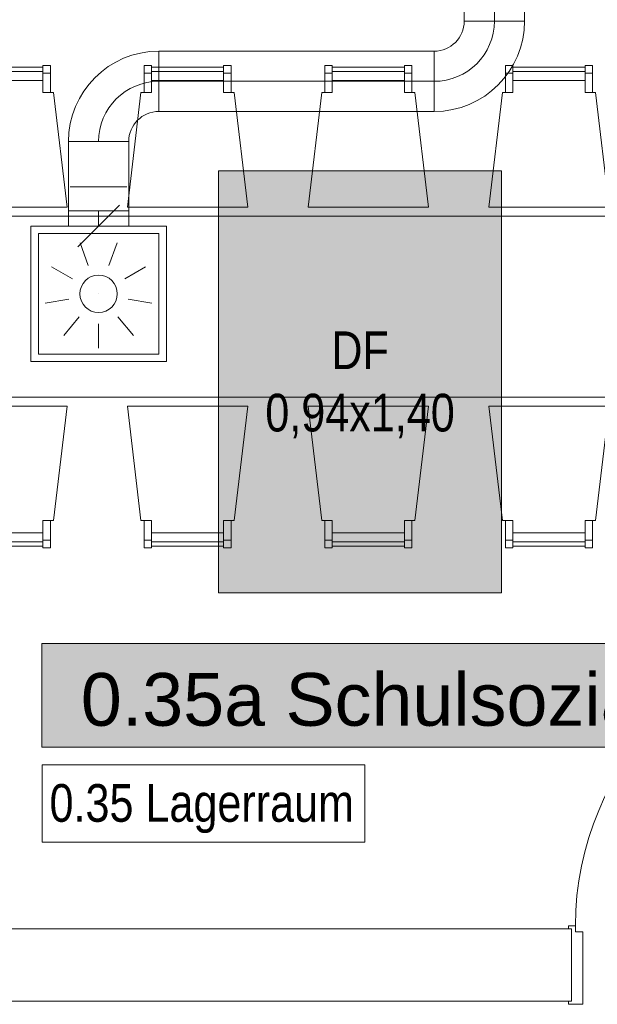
# Model space of a CAD drawing. Header units: metres. Extents: x -79 to 740, y -195 to 69.
# Tile 116 of 200: x 25.85 to 27.76, y 16.69 to 19.96. Entities that reach past the tile are written whole.
import ezdxf
from ezdxf.enums import TextEntityAlignment as Align

# ---------------------------------------------------------------- set-up
doc = ezdxf.new("R2010")
doc.units = ezdxf.units.M
doc.header["$MEASUREMENT"] = 0
doc.linetypes.add('STRICHPUNKT2', pattern=[12.7, 6.35, -3.175, 0, -3.175])
for name, color, linetype in [('10 Wand außen', 7, 'Continuous'), ('70 Lüftung', 7, 'Continuous'), ('Abbruch_80 Raumbez Abbruch 50stel', 7, 'Continuous'), ('Neubau_30 Dachfenster', 7, 'Continuous'), ('Neubau_50 Möblierung', 7, 'Continuous'), ('Neubau_80 Raum', 7, 'Continuous')]:
    doc.layers.add(name, color=color, linetype=linetype)
doc.styles.add('ERSTELLTER_STIL_1', font='ARIALN.TTF')
doc.styles.add('ERSTELLTER_STIL_2', font='ARIALN.TTF')
doc.styles.add('ERSTELLTER_STIL_3', font='arial.ttf')

# ---------------------------------------------------------------- blocks, each defined once
blk = doc.blocks.new('Blockrahmentür 1-Fl 27_3')
at = {"layer": '10 Wand außen', "color": 7, "linetype": 'Continuous', "lineweight": 13}
for p, q in [((0.4925, -0.01), (0.4925, 0.975)), ((-0.4925, -0.01), (-0.515, -0.01)), ((-0.515, -0.01), (-0.515, -0.02)), ((-0.515, -0.02), (-0.505, -0.02)), ((-0.505, -0.02), (-0.505, -0.26)), ((-0.4925, -0.03), (-0.4925, -0.01)), ((-0.4675, -0.03), (-0.4925, -0.03)), ((-0.4675, -0.27), (-0.4675, -0.03)), ((0.4675, -0.27), (0.4675, -0.03)), ((0.4675, -0.03), (0.4925, -0.03)), ((0.4925, -0.03), (0.4925, -0.01)), ((0.4925, -0.01), (0.515, -0.01)), ((0.515, -0.02), (0.505, -0.02)), ((0.505, -0.02), (0.505, -0.26)), ((0.515, -0.01), (0.515, -0.02)), ((-0.505, -0.26), (-0.515, -0.26)), ((-0.515, -0.26), (-0.515, -0.27)), ((0.505, -0.26), (0.515, -0.26)), ((0.515, -0.26), (0.515, -0.27)), ((-0.515, -0.27), (-0.4675, -0.27)), ((0.515, -0.27), (0.4675, -0.27))]:
    blk.add_line(p, q, dxfattribs=at)
at = {"layer": '10 Wand außen', "color": 7, "linetype": 'Continuous', "lineweight": 9}
for p, q in [((-0.505, -0.26), (-0.505, -0.02)), ((-0.505, -0.26), (-0.505, -0.02)), ((0.505, -0.26), (0.505, -0.02)), ((0.505, -0.26), (0.505, -0.02))]:
    blk.add_line(p, q, dxfattribs=at)
blk.add_arc((0.4925, -0.01), 0.985, 90, 180, dxfattribs=at)
blk = doc.blocks.new('Tisch-Stuhlgruppe eckig 27[27]_1', base_point=(26.7041, 19.0066))
at = {"layer": 'Neubau_50 Möblierung', "color": 8, "linetype": 'Continuous', "lineweight": 18}
for p, q in [((25.6594, 19.7816), (25.6844, 19.7816)), ((25.6844, 19.7866), (25.9238, 19.7866)), ((25.9488, 19.7816), (25.9238, 19.7816)), ((26.2594, 19.7816), (26.2844, 19.7816)), ((26.2844, 19.7866), (26.5238, 19.7866)), ((26.5488, 19.7816), (26.5238, 19.7816)), ((26.8594, 19.7816), (26.8844, 19.7816)), ((26.8844, 19.7866), (27.1238, 19.7866)), ((27.1488, 19.7816), (27.1238, 19.7816)), ((27.4594, 19.7816), (27.4844, 19.7816)), ((27.4844, 19.7866), (27.7238, 19.7866)), ((27.7488, 19.7816), (27.7238, 19.7816)), ((28.3791, 19.1513), (28.3791, 19.1263)), ((28.3841, 19.1263), (28.3841, 18.8869)), ((28.3791, 18.8619), (28.3791, 18.8869)), ((25.6594, 18.2316), (25.6844, 18.2316)), ((25.9488, 18.2316), (25.9238, 18.2316)), ((26.2594, 18.2316), (26.2844, 18.2316)), ((26.5488, 18.2316), (26.5238, 18.2316)), ((26.8594, 18.2316), (26.8844, 18.2316)), ((27.1488, 18.2316), (27.1238, 18.2316)), ((27.4594, 18.2316), (27.4844, 18.2316)), ((27.7488, 18.2316), (27.7238, 18.2316)), ((25.6844, 18.2266), (25.9238, 18.2266)), ((26.2844, 18.2266), (26.5238, 18.2266)), ((26.8844, 18.2266), (27.1238, 18.2266)), ((27.4844, 18.2266), (27.7238, 18.2266))]:
    blk.add_line(p, q, dxfattribs=at)
at = {"layer": 'Neubau_50 Möblierung', "color": 8, "linetype": 'Continuous', "lineweight": 18, "flags": 128}
for points in [[(25.6594, 19.7166), (25.6844, 19.7166), (25.6844, 19.8066), (25.6594, 19.8066)], [(25.6844, 19.7566), (25.9238, 19.7566), (25.9238, 19.8016), (25.6844, 19.8016)], [(25.9488, 19.7166), (25.9238, 19.7166), (25.9238, 19.8066), (25.9488, 19.8066)], [(26.2594, 19.7166), (26.2844, 19.7166), (26.2844, 19.8066), (26.2594, 19.8066)], [(26.2844, 19.7566), (26.5238, 19.7566), (26.5238, 19.8016), (26.2844, 19.8016)], [(26.5488, 19.7166), (26.5238, 19.7166), (26.5238, 19.8066), (26.5488, 19.8066)], [(26.8594, 19.7166), (26.8844, 19.7166), (26.8844, 19.8066), (26.8594, 19.8066)], [(26.8844, 19.7566), (27.1238, 19.7566), (27.1238, 19.8016), (26.8844, 19.8016)], [(27.1488, 19.7166), (27.1238, 19.7166), (27.1238, 19.8066), (27.1488, 19.8066)], [(27.4594, 19.7166), (27.4844, 19.7166), (27.4844, 19.8066), (27.4594, 19.8066)], [(27.4844, 19.7566), (27.7238, 19.7566), (27.7238, 19.8016), (27.4844, 19.8016)], [(27.7488, 19.7166), (27.7238, 19.7166), (27.7238, 19.8066), (27.7488, 19.8066)], [(25.6041, 19.3366), (26.0041, 19.3366), (25.9589, 19.7166), (25.9238, 19.7166), (25.9238, 19.7566), (25.6844, 19.7566), (25.6844, 19.7166), (25.6494, 19.7166)], [(26.2041, 19.3366), (26.6041, 19.3366), (26.5589, 19.7166), (26.5238, 19.7166), (26.5238, 19.7566), (26.2844, 19.7566), (26.2844, 19.7166), (26.2494, 19.7166)], [(26.8041, 19.3366), (27.2041, 19.3366), (27.1589, 19.7166), (27.1238, 19.7166), (27.1238, 19.7566), (26.8844, 19.7566), (26.8844, 19.7166), (26.8494, 19.7166)], [(27.4041, 19.3366), (27.8041, 19.3366), (27.7589, 19.7166), (27.7238, 19.7166), (27.7238, 19.7566), (27.4844, 19.7566), (27.4844, 19.7166), (27.4494, 19.7166)], [(25.5041, 18.7066), (27.9041, 18.7066), (27.9041, 19.3066), (25.5041, 19.3066)], [(27.9341, 19.2066), (27.9341, 18.8066), (28.3141, 18.8519), (28.3141, 18.8869), (28.3541, 18.8869), (28.3541, 19.1263), (28.3141, 19.1263), (28.3141, 19.1614)], [(28.3141, 19.1513), (28.3141, 19.1263), (28.4041, 19.1263), (28.4041, 19.1513)], [(28.3541, 19.1263), (28.3541, 18.8869), (28.3991, 18.8869), (28.3991, 19.1263)], [(28.3141, 18.8619), (28.3141, 18.8869), (28.4041, 18.8869), (28.4041, 18.8619)], [(25.6041, 18.6766), (26.0041, 18.6766), (25.9589, 18.2966), (25.9238, 18.2966), (25.9238, 18.2566), (25.6844, 18.2566), (25.6844, 18.2966), (25.6494, 18.2966)], [(26.2041, 18.6766), (26.6041, 18.6766), (26.5589, 18.2966), (26.5238, 18.2966), (26.5238, 18.2566), (26.2844, 18.2566), (26.2844, 18.2966), (26.2494, 18.2966)], [(26.8041, 18.6766), (27.2041, 18.6766), (27.1589, 18.2966), (27.1238, 18.2966), (27.1238, 18.2566), (26.8844, 18.2566), (26.8844, 18.2966), (26.8494, 18.2966)], [(27.4041, 18.6766), (27.8041, 18.6766), (27.7589, 18.2966), (27.7238, 18.2966), (27.7238, 18.2566), (27.4844, 18.2566), (27.4844, 18.2966), (27.4494, 18.2966)], [(25.6594, 18.2966), (25.6844, 18.2966), (25.6844, 18.2066), (25.6594, 18.2066)], [(25.9488, 18.2966), (25.9238, 18.2966), (25.9238, 18.2066), (25.9488, 18.2066)], [(26.2594, 18.2966), (26.2844, 18.2966), (26.2844, 18.2066), (26.2594, 18.2066)], [(26.5488, 18.2966), (26.5238, 18.2966), (26.5238, 18.2066), (26.5488, 18.2066)], [(26.8594, 18.2966), (26.8844, 18.2966), (26.8844, 18.2066), (26.8594, 18.2066)], [(27.1488, 18.2966), (27.1238, 18.2966), (27.1238, 18.2066), (27.1488, 18.2066)], [(27.4594, 18.2966), (27.4844, 18.2966), (27.4844, 18.2066), (27.4594, 18.2066)], [(27.7488, 18.2966), (27.7238, 18.2966), (27.7238, 18.2066), (27.7488, 18.2066)], [(25.6844, 18.2566), (25.9238, 18.2566), (25.9238, 18.2116), (25.6844, 18.2116)], [(26.2844, 18.2566), (26.5238, 18.2566), (26.5238, 18.2116), (26.2844, 18.2116)], [(26.8844, 18.2566), (27.1238, 18.2566), (27.1238, 18.2116), (26.8844, 18.2116)], [(27.4844, 18.2566), (27.7238, 18.2566), (27.7238, 18.2116), (27.4844, 18.2116)]]:
    blk.add_lwpolyline(points, close=True, dxfattribs=at)
blk = doc.blocks.new('Schulsozialarbeit Besprecher_0.35a_60_1', base_point=(17.3141, -13.0118))
at = {"layer": 'Neubau_80 Raum', "linetype": 'Continuous', "lineweight": 0, "true_color": 0x272a1c}
blk.add_hatch(color=250, dxfattribs=at).paths.add_polyline_path([(25.9199, 17.5455), (30.0248, 17.5455), (30.0248, 17.8892), (25.9199, 17.8892)])
at = {"layer": 'Neubau_80 Raum', "color": 7, "linetype": 'Continuous', "lineweight": 9, "flags": 128}
blk.add_lwpolyline([(25.9199, 17.5455), (30.0248, 17.5455), (30.0248, 17.8892), (25.9199, 17.8892)], close=True, dxfattribs=at)
at = {"layer": 'Neubau_80 Raum', "color": 7, "lineweight": 9, "style": 'ERSTELLTER_STIL_3'}
blk.add_attdef('stApartmentId', text='', height=0.175, dxfattribs=at).set_placement((27.9724, 17.7035), align=Align.MIDDLE_CENTER)
at = {"layer": 'Neubau_80 Raum', "color": 7, "lineweight": 9}
for tag, height, style, p in [('DUMMY_850', 0.2, 'ERSTELLTER_STIL_1', (19.4939, -10.2128)), ('ROOM_NAME', 0.2, 'ERSTELLTER_STIL_1', (17.1587, -10.272)), ('ROOM_NUMBER', 0.175, 'ERSTELLTER_STIL_3', (17.3234, -11.1523)), ('measuredNetAreaCode', 0.175, 'ERSTELLTER_STIL_3', (17.3234, -11.6679)), ('perimeterCode', 0.175, 'ERSTELLTER_STIL_3', (17.3234, -12.0116)), ('ceilingHeightCode', 0.175, 'ERSTELLTER_STIL_3', (17.3234, -12.3554)), ('measuredAreaCode', 0.175, 'ERSTELLTER_STIL_3', (17.3234, -12.6991)), ('DUMMY_851_0', 0.175, 'ERSTELLTER_STIL_3', (19.2542, -12.6991)), ('DUMMY_852', 0.175, 'ERSTELLTER_STIL_3', (17.3234, -13.0429)), ('DUMMY_851_1', 0.175, 'ERSTELLTER_STIL_3', (19.2542, -13.0429)), ('DUMMY_853', 0.175, 'ERSTELLTER_STIL_3', (17.3234, -13.3866)), ('DUMMY_851_2', 0.175, 'ERSTELLTER_STIL_3', (19.2542, -13.3866))]:
    blk.add_attdef(tag, text='', height=height, dxfattribs=dict(at, style=style)).set_placement(p, align=Align.TOP_LEFT)

msp = doc.modelspace()

# ---------------------------------------------------------------- hatches: boundary and pattern name
at = {"layer": 'Neubau_30 Dachfenster', "linetype": 'Continuous', "lineweight": 0, "true_color": 0x000000}
msp.add_hatch(color=18, dxfattribs=at).paths.add_polyline_path([(26.5067, 19.4576), (26.5067, 18.0576), (27.4467, 18.0576), (27.4467, 19.4576)])

# ---------------------------------------------------------------- linework, layer by layer
at = {"layer": '10 Wand außen', "color": 7, "linetype": 'Continuous', "lineweight": 9}
msp.add_line((27.6793, 16.7019), (27.6793, 16.9419), dxfattribs=at)
at = {"layer": '10 Wand außen', "color": 7, "linetype": 'Continuous', "lineweight": 9, "flags": 128}
for points in [[(27.6793, 16.9419), (25.809, 16.9419)], [(24.5906, 16.7019), (27.6793, 16.7019)]]:
    msp.add_lwpolyline(points, dxfattribs=at)
at = {"layer": '70 Lüftung', "color": 2, "linetype": 'Continuous', "lineweight": 18}
for p, q in [((27.3228, 21.4846), (27.3228, 19.9541)), ((27.5228, 19.9541), (27.5228, 21.4846)), ((27.3228, 19.9541), (27.5228, 19.9541)), ((27.3228, 19.9541), (27.3814, 19.9541)), ((27.3814, 19.9541), (27.4643, 19.9541)), ((27.4643, 19.9541), (27.5228, 19.9541)), ((26.3086, 19.6541), (26.3086, 19.8541)), ((27.2228, 19.8541), (26.3086, 19.8541)), ((26.3086, 19.8541), (26.3086, 19.7955)), ((27.2228, 19.8541), (27.2228, 19.6541)), ((27.2228, 19.8541), (27.2228, 19.7955)), ((26.3086, 19.7955), (26.3086, 19.7127)), ((27.2228, 19.7955), (27.2228, 19.7127)), ((26.3086, 19.7127), (26.3086, 19.6541)), ((27.2228, 19.7127), (27.2228, 19.6541)), ((26.3086, 19.6541), (27.2228, 19.6541)), ((26.2086, 19.5541), (26.0086, 19.5541)), ((26.0086, 19.5541), (26.2086, 19.5541)), ((26.0086, 19.5541), (26.0086, 19.535)), ((26.0086, 19.535), (26.0086, 19.5158)), ((26.2086, 19.5541), (26.2086, 19.535)), ((26.2086, 19.535), (26.2086, 19.5158)), ((26.0086, 19.5158), (26.0086, 19.4966)), ((26.2086, 19.5158), (26.2086, 19.4966)), ((26.0086, 19.4966), (26.0086, 19.4774)), ((26.0086, 19.4774), (26.0086, 19.4583)), ((26.2086, 19.4966), (26.2086, 19.4774)), ((26.2086, 19.4774), (26.2086, 19.4583)), ((26.0086, 19.4583), (26.0086, 19.4391)), ((26.0086, 19.4391), (26.0086, 19.4199)), ((26.2086, 19.4583), (26.2086, 19.4391)), ((26.2086, 19.4391), (26.2086, 19.4199)), ((26.0086, 19.4199), (26.0086, 19.4008)), ((26.2086, 19.4199), (26.2086, 19.4008)), ((26.0086, 19.4008), (26.0086, 19.3816)), ((26.0086, 19.3816), (26.0086, 19.3624)), ((26.0146, 19.4041), (26.2026, 19.4041)), ((26.2086, 19.4008), (26.2086, 19.3816)), ((26.2086, 19.3816), (26.2086, 19.3624)), ((26.0086, 19.3624), (26.0086, 19.3432)), ((26.0086, 19.3432), (26.0086, 19.3241)), ((26.2086, 19.3624), (26.2086, 19.3432)), ((26.2086, 19.3432), (26.2086, 19.3241)), ((26.0086, 19.3241), (26.2086, 19.3241))]:
    msp.add_line(p, q, dxfattribs=at)
at = {"layer": '70 Lüftung', "color": 2, "linetype": 'STRICHPUNKT2', "lineweight": 18}
for p, q in [((27.4228, 21.4846), (27.4228, 19.9541)), ((27.2228, 19.7541), (26.3086, 19.7541))]:
    msp.add_line(p, q, dxfattribs=at)
at = {"layer": '70 Lüftung', "color": 253, "linetype": 'Continuous', "lineweight": 18, "true_color": 0xaaaaaa}
for p, q in [((26.1775, 19.343), (26.0397, 19.2051)), ((26.0086, 19.3241), (26.0086, 19.2741)), ((26.0672, 19.3241), (26.0086, 19.3241)), ((26.15, 19.3241), (26.0672, 19.3241)), ((26.2086, 19.3241), (26.15, 19.3241)), ((26.2086, 19.2741), (26.2086, 19.3241)), ((25.8836, 19.2741), (25.8836, 18.8241)), ((26.3336, 19.2741), (25.8836, 19.2741)), ((26.0672, 19.2741), (26.0086, 19.2741)), ((26.15, 19.2741), (26.0672, 19.2741)), ((26.2086, 19.2741), (26.15, 19.2741)), ((26.3336, 19.2741), (26.3336, 18.8241)), ((25.9086, 19.2491), (25.9086, 18.8491)), ((26.3086, 19.2491), (25.9086, 19.2491)), ((26.3086, 19.2491), (26.3086, 18.8491)), ((26.047, 19.2182), (26.0744, 19.143)), ((26.1702, 19.2182), (26.1428, 19.143)), ((25.9527, 19.1391), (26.022, 19.0991)), ((26.2645, 19.1391), (26.1952, 19.0991)), ((26.1086, 19.0491), (26.1087, 19.0491)), ((25.9313, 19.0178), (26.0101, 19.0317)), ((26.2859, 19.0178), (26.2071, 19.0317)), ((25.9929, 18.9112), (26.0443, 18.9725)), ((26.1086, 18.8691), (26.1086, 18.9491)), ((26.2243, 18.9112), (26.1729, 18.9725)), ((26.3086, 18.8491), (25.9086, 18.8491)), ((26.3336, 18.8241), (25.8836, 18.8241))]:
    msp.add_line(p, q, dxfattribs=at)
at = {"layer": '70 Lüftung', "color": 253, "linetype": 'STRICHPUNKT2', "lineweight": 18, "true_color": 0xaaaaaa}
msp.add_line((26.1086, 19.3241), (26.1086, 19.2741), dxfattribs=at)
at = {"layer": '70 Lüftung', "color": 253, "linetype": 'Continuous', "lineweight": 18, "true_color": 0xaaaaaa}
msp.add_circle((26.1086, 19.0491), 0.062, dxfattribs=at)
at = {"layer": '70 Lüftung', "color": 2, "linetype": 'Continuous', "lineweight": 18}
for centre, radius, start, end in [((27.2228, 19.9541), 0.1, 270, 0), ((27.2228, 19.9541), 0.3, 270, 0), ((26.3086, 19.5541), 0.3, 90, 180), ((26.3086, 19.5541), 0.1, 90, 180)]:
    msp.add_arc(centre, radius, start, end, dxfattribs=at)
at = {"layer": '70 Lüftung', "color": 2, "linetype": 'STRICHPUNKT2', "lineweight": 18}
for centre, start, end in [((27.2228, 19.9541), 270, 0), ((26.3086, 19.5541), 90, 180)]:
    msp.add_arc(centre, 0.2, start, end, dxfattribs=at)
at = {"layer": 'Abbruch_80 Raumbez Abbruch 50stel', "color": 40, "linetype": 'Continuous', "lineweight": 9, "true_color": 0xe6c200, "flags": 128}
msp.add_lwpolyline([(25.9207, 17.2302), (26.9924, 17.2302), (26.9924, 17.4861), (25.9207, 17.4861), (25.9207, 17.2302)], close=True, dxfattribs=at)
at = {"layer": 'Neubau_30 Dachfenster', "color": 7, "linetype": 'Continuous', "lineweight": 9, "flags": 128}
msp.add_lwpolyline([(26.5067, 19.4576), (26.5067, 18.0576), (27.4467, 18.0576), (27.4467, 19.4576)], close=True, dxfattribs=at)

# ---------------------------------------------------------------- block references
at = {"layer": '10 Wand außen', "color": 7, "linetype": 'Continuous', "lineweight": 13}
msp.add_blockref('Blockrahmentür 1-Fl 27_3', (28.1843, 16.9619), dxfattribs=at)
at = {"layer": 'Neubau_50 Möblierung', "color": 8, "linetype": 'Continuous', "lineweight": 18}
msp.add_blockref('Tisch-Stuhlgruppe eckig 27[27]_1', (26.7041, 19.0066), dxfattribs=at)
at = {"layer": 'Neubau_80 Raum', "color": 7, "linetype": 'Continuous', "lineweight": 13}
ref = msp.add_blockref('Schulsozialarbeit Besprecher_0.35a_60_1', (17.3141, -13.0118), dxfattribs=at)
ref.add_attrib('stApartmentId', '0.35a Schulsozialarbeit Besprecher', dxfattribs={"color": 7, "lineweight": 9, "height": 0.175, "style": 'ERSTELLTER_STIL_3'}).set_placement((27.9724, 17.7035), align=Align.MIDDLE_CENTER)

# ---------------------------------------------------------------- texts
at = {"layer": 'Abbruch_80 Raumbez Abbruch 50stel', "color": 40, "linetype": 'Continuous', "lineweight": 9, "true_color": 0xe6c200, "insert": (25.9457, 17.4225), "char_height": 0.125, "attachment_point": 1, "style": 'ERSTELLTER_STIL_2'}
msp.add_mtext('\\A1;{\\pql;\\fArial Narrow|b0|i0|c0|p0;\\W1.000000;0.3\\fArial Narrow|b0|i0|c0|p0;\\W1.000000;5\\fArial Narrow|b0|i0|c0|p0;\\W1.000000; \\fArial Narrow|b0|i0|c0|p0;\\W1.000000;Lagerraum}', dxfattribs=at)
at = {"layer": 'Neubau_30 Dachfenster', "color": 7, "linetype": 'Continuous', "lineweight": 9, "insert": (26.9767, 18.9244), "char_height": 0.125, "attachment_point": 2, "line_spacing_factor": 0.993167, "style": 'ERSTELLTER_STIL_2'}
msp.add_mtext('\\A1;{\\pqc;\\fArial Narrow|b0|i0|c0|p0;\\W1.000000;DF\\P\\pqc;\\fArial Narrow|b0|i0|c0|p0;\\W1.000000;0,94\\fArial Narrow|b0|i0|c0|p0;\\W1.000000;x1,40}', dxfattribs=at)

doc.saveas('drawing.dxf')
